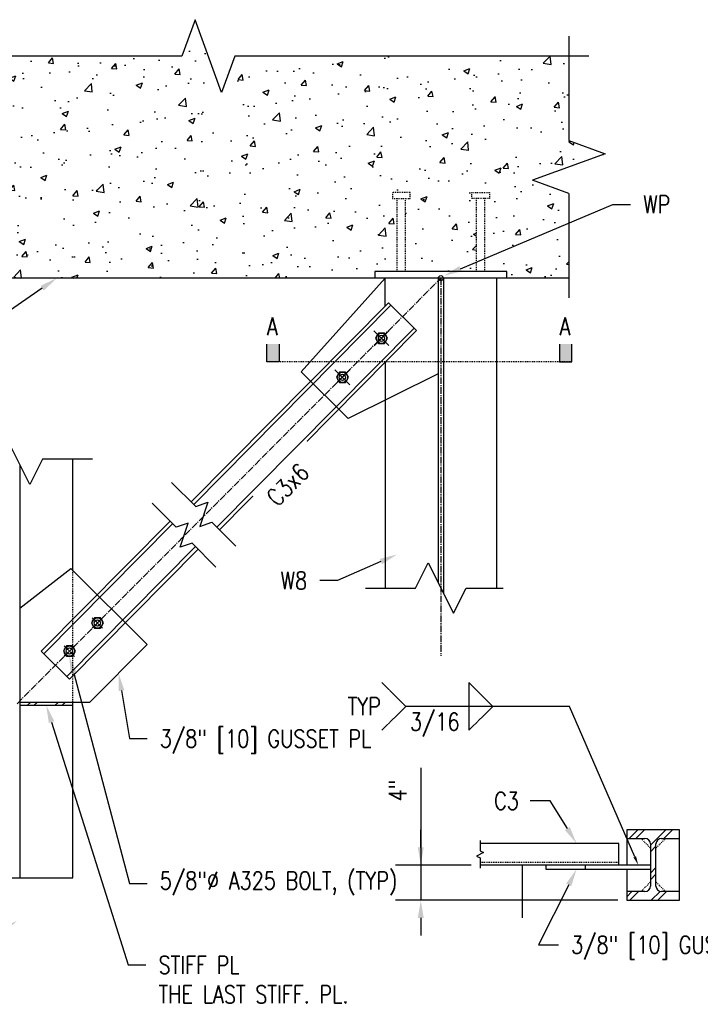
# Model space of a CAD drawing. Header units: inches. Extents: x -28 to 1146, y -114 to 309.
# Tile 14 of 15: x 642 to 719, y 54 to 165. Entities that reach past the tile are written whole.
import ezdxf
from ezdxf import colors
from ezdxf.entities.mleader import LeaderData, LeaderLine
from ezdxf.math import Vec2, Vec3

# ---------------------------------------------------------------- set-up
doc = ezdxf.new("R2010")
doc.units = ezdxf.units.IN
doc.header["$MEASUREMENT"] = 0
for name, pattern in [('CENTER2', [1.125, 0.75, -0.125, 0.125, -0.125]), ('Dash', [0.25, 0.125, -0.125]), ('Hidden 3_32_', [0.140625, 0.09375, -0.046875])]:
    doc.linetypes.add(name, pattern=pattern)
doc.layers.add('A-WALL-PATT', color=8, linetype='Continuous', lineweight=18)
for name, color, linetype in [('M-DETL-PATT', 8, 'Continuous'), ('S-ANNO-DIMS', 1, 'Continuous'), ('S-ANNO-NOTE', 2, 'Continuous'), ('S-ANNO-SYMB', 2, 'Continuous'), ('S-DETL', 90, 'Continuous'), ('S-DETL-CNTR', 1, 'CENTER2'), ('S-DETL-HDLN', 1, 'Dash'), ('S-DETL-MEDM', 3, 'Continuous'), ('S-DETL-THIN', 1, 'Continuous')]:
    doc.layers.add(name, color=color, linetype=linetype)
doc.styles.add('Annotative', font='romans.shx', dxfattribs={"width": 0.8, "height": 0.125})
doc.dimstyles.new('Annotative', dxfattribs={"dimscale": 0, "dimtxt": 0.125, "dimasz": 0.125, "dimexe": 0.179688, "dimexo": 0.0625, "dimgap": 0.09, "dimtad": 1, "dimdec": 3, "dimzin": 3, "dimdsep": 46, "dimlunit": 4, "dimtxsty": 'Annotative', "dimcen": 0.09, "dimclrt": 2, "dimazin": 2, "dimtfac": 1, "dimtdec": 3, "dimtmove": 1, "dimatfit": 3, "dimfxl": 1, "dimtfill": 1, "dimfrac": 2, "dimtolj": 1, "dimtzin": 0, "dimarcsym": 0})

# ---------------------------------------------------------------- blocks, each defined once
blk = doc.blocks.new('*D85')
at = {"layer": 'Defpoints', "color": 0, "transparency": 16777216}
for p in [(694.52, 69.51), (687.79, 65.51), (711.15, 65.51)]:
    blk.add_point(p, dxfattribs=at)
at = {"layer": 'S-ANNO-DIMS', "color": 0, "lineweight": -2, "transparency": 16777216}
for p, q in [((687.79, 80.51), (687.79, 69.51)), ((687.79, 71.51), (687.79, 73.51)), ((693.52, 69.51), (684.91, 69.51)), ((687.79, 69.51), (687.79, 65.51)), ((687.79, 69.51), (687.79, 65.51)), ((710.15, 65.51), (684.91, 65.51)), ((687.79, 63.51), (687.79, 61.51))]:
    blk.add_line(p, q, dxfattribs=at)
at = {"layer": 'S-ANNO-DIMS', "color": 0, "transparency": 16777216}
for points in [[(687.45, 71.51), (688.12, 71.51), (687.79, 69.51)], [(687.45, 63.51), (688.12, 63.51), (687.79, 65.51)]]:
    blk.add_solid(points, dxfattribs=at)
at = {"layer": 'S-ANNO-DIMS', "color": 2, "lineweight": -3, "transparency": 16777216, "insert": (685.16, 77.96), "char_height": 2, "width": 3.1065, "attachment_point": 5, "rotation": 90, "style": 'Annotative'}
blk.add_mtext('\\A1;4"', dxfattribs=at)
blk = doc.blocks.new('*U50')
at = {"layer": 'S-ANNO-DIMS', "color": 0, "linetype": 'CENTER2', "transparency": 16777216}
for p, q in [((-0.84, 0), (-0.12, 0)), ((0, 0.12), (0, 0.84)), ((0.12, 0), (0.84, 0)), ((0, -0.84), (0, -0.12))]:
    blk.add_line(p, q, dxfattribs=at)
at = {"layer": 'S-ANNO-DIMS', "color": 0, "linetype": 'Continuous', "transparency": 16777216}
for p, q in [((-0.06, 0), (0.06, 0)), ((0, -0.06), (0, 0.06))]:
    blk.add_line(p, q, dxfattribs=at)
blk = doc.blocks.new('*U51')
at = {"layer": 'S-ANNO-DIMS', "color": 0, "linetype": 'CENTER2', "transparency": 16777216}
for p, q in [((-0.84, 0), (-0.12, 0)), ((0, 0.12), (0, 0.84)), ((0.12, 0), (0.84, 0)), ((0, -0.84), (0, -0.12))]:
    blk.add_line(p, q, dxfattribs=at)
at = {"layer": 'S-ANNO-DIMS', "color": 0, "linetype": 'Continuous', "transparency": 16777216}
for p, q in [((-0.06, 0), (0.06, 0)), ((0, -0.06), (0, 0.06))]:
    blk.add_line(p, q, dxfattribs=at)

msp = doc.modelspace()

# ---------------------------------------------------------------- hatches: boundary and pattern name
at = {"layer": 'A-WALL-PATT', "lineweight": -3}
h = msp.add_hatch(dxfattribs=at)
h.set_pattern_fill('AR-CONC', color=8, style=0)
h.set_pattern_definition([(50, (279.947, 0), (7.1726, -0.62752), [0.75, -8.25]), (355, (279.947, 0), (-1.38751, 7.52192), [0.6, -6.6]), (100.4514, (280.5446, -0.052), (5.78509, 6.8944), [0.6374, -7.01142]), (46.1842, (279.947, 2), (10.67241, -1.6552), [1.125, -12.375]), (96.6356, (280.836, 1.862), (9.34662, 9.74119), [0.9561, -10.51714]), (351.1842, (279.947, 2), (9.34662, 9.74119), [0.9, -9.9]), (21, (280.947, 1.5), (5.96907, -4.02619), [0.75, -8.25]), (326, (280.947, 1.5), (2.43315, 7.2515), [0.6, -6.6]), (71.4514, (281.444, 1.1645), (8.40222, 3.22531), [0.6374, -7.01142]), (37.5, (279.947, 0), (0.121599, 3.328939), [0, -6.52, 0, -6.7, 0, -6.625]), (7.5, (279.947, 0), (2.630695, 3.944117), [0, -3.82, 0, -6.37, 0, -2.525]), (327.5, (277.717, 0), (5.338224, -0.225549), [0, -2.5, 0, -7.8, 0, -10.35]), (317.5, (276.717, 0), (5.83186, 1.00105), [0, -3.25, 0, -5.18, 0, -7.35])])
h.paths.add_polyline_path([(682.5659, 136.0426), (682.5659, 136.7926), (685.0934, 136.7926), (685.0934, 145.0603), (684.562, 145.0603), (684.562, 145.7689), (686.5698, 145.7689), (686.5698, 145.0603), (686.0383, 145.0603), (686.0383, 136.7926), (694.0934, 136.7926), (694.0934, 145.0603), (693.562, 145.0603), (693.562, 145.7689), (695.5698, 145.7689), (695.5698, 145.0603), (695.0383, 145.0603), (695.0383, 136.7926), (697.5659, 136.7926), (697.5659, 136.0426), (704.5902, 136.0426), (704.5902, 145.6318), (700.469, 147.1318), (708.7114, 150.1318), (704.5902, 151.6318), (704.5902, 161.221), (666.6783, 161.221), (665.1783, 157.0998), (662.1783, 165.3423), (660.6783, 161.221), (622.7664, 161.221), (622.7664, 151.6318), (626.8876, 150.1318), (618.6452, 147.1318), (622.7664, 145.6318), (622.7664, 136.0426), (663.1097, 136.0426)])
for points in [[(671.7288, 126.5501), (671.7288, 128.8001), (670.3224, 128.8001), (670.3224, 126.5501)], [(704.9257, 126.5501), (704.9257, 128.7627), (703.5192, 128.7627), (703.5192, 126.5501)]]:
    msp.add_hatch(color=8, dxfattribs=at).paths.add_polyline_path(points)
h = msp.add_hatch(dxfattribs=at)
h.set_pattern_fill('FP_10', color=8, style=0, pattern_type=2)
h.set_pattern_definition([(45, (279.947, 0), (-1.583919, 1.583919), []), (45, (279.947, 2.4), (-1.583919, 1.583919), [])])
h.paths.add_polyline_path([(648.3051, 87.6144), (648.3051, 87.9894), (642.3051, 87.9894), (642.3051, 87.6144)])
h.paths.add_polyline_path([(635.6781, 87.6144), (641.6781, 87.6144), (641.6781, 87.9894), (635.6781, 87.9894)])
at = {"layer": 'M-DETL-PATT', "lineweight": -3}
h = msp.add_hatch(dxfattribs=at)
h.set_pattern_fill('FP_10', color=8, style=0, pattern_type=2)
h.set_pattern_definition([(45, (298.697, -7.5807), (-1.583919, 1.583919), []), (45, (298.697, -5.1807), (-1.583919, 1.583919), [])])
h.paths.add_polyline_path([(717.1549, 65.511), (717.1549, 66.4954), (715.0953, 66.4954), (714.9331, 66.5167), (714.7819, 66.5793), (714.652, 66.679), (714.5524, 66.8088), (714.4898, 66.96), (714.4684, 67.1223), (714.4684, 71.8997), (714.4898, 72.062), (714.5524, 72.2132), (714.652, 72.3431), (714.7819, 72.4427), (714.9331, 72.5053), (715.0953, 72.5267), (717.1549, 72.5267), (717.1549, 73.511), (711.1549, 73.511), (711.1549, 72.5267), (713.2145, 72.5267), (713.3767, 72.5053), (713.528, 72.4427), (713.6578, 72.3431), (713.7574, 72.2132), (713.8201, 72.062), (713.8414, 71.8997), (713.8414, 67.1223), (713.8201, 66.96), (713.7574, 66.8088), (713.6578, 66.679), (713.528, 66.5793), (713.3767, 66.5167), (713.2145, 66.4954), (711.1549, 66.4954), (711.1549, 65.511)])

# ---------------------------------------------------------------- linework, layer by layer
at = {"layer": 'S-DETL', "lineweight": -3}
msp.add_line((642.3051, 87.6144), (648.3051, 87.6144), dxfattribs=at)
at = {"layer": 'S-DETL-CNTR', "lineweight": -3}
for p, q in [((641.9916, 87.8018), (690.0659, 136.0426)), ((690.0659, 136.0426), (690.0659, 93.2301))]:
    msp.add_line(p, q, dxfattribs=at)
at = {"layer": 'S-DETL-HDLN', "linetype": 'Hidden 3_32_', "lineweight": -3}
for p, q in [((684.562, 145.7689), (684.562, 145.0603)), ((686.5698, 145.7689), (684.562, 145.7689)), ((686.5698, 145.0603), (686.5698, 145.7689)), ((693.562, 145.0603), (693.562, 145.7689)), ((693.562, 145.7689), (695.5698, 145.7689)), ((695.5698, 145.7689), (695.5698, 145.0603)), ((684.562, 145.0603), (686.5698, 145.0603)), ((685.0934, 136.7926), (685.0934, 145.0603)), ((686.0383, 136.7926), (686.0383, 145.0603)), ((695.5698, 145.0603), (693.562, 145.0603)), ((694.0934, 136.7926), (694.0934, 145.0603)), ((695.0383, 136.7926), (695.0383, 145.0603)), ((704.9257, 126.5501), (670.3224, 126.5501)), ((648.3051, 86.0494), (648.3051, 102.8938)), ((712.7512, 72.5267), (713.8414, 71.4364)), ((715.5586, 72.5267), (714.4684, 71.4364)), ((710.2576, 69.8036), (694.5213, 69.8036)), ((712.7512, 66.4954), (713.8414, 67.5856)), ((715.5586, 66.4954), (714.4684, 67.5856))]:
    msp.add_line(p, q, dxfattribs=at)
at = {"layer": 'S-DETL-MEDM', "lineweight": -3}
for p, q in [((662.1783, 165.3423), (660.6783, 161.221)), ((665.1783, 157.0998), (662.1783, 165.3423)), ((704.5902, 163.471), (704.5902, 151.6318)), ((660.6783, 161.221), (620.5164, 161.221)), ((666.6783, 161.221), (665.1783, 157.0998)), ((706.8402, 161.221), (666.6783, 161.221)), ((704.5902, 151.6318), (708.7114, 150.1318)), ((708.7114, 150.1318), (700.469, 147.1318)), ((704.5902, 145.6318), (700.469, 147.1318)), ((704.5902, 145.6318), (704.5902, 133.7926)), ((697.5659, 136.7926), (682.5659, 136.7926)), ((682.5659, 136.7926), (682.5659, 136.0426)), ((697.5659, 136.0426), (697.5659, 136.7926)), ((704.5902, 136.0426), (622.7664, 136.0426)), ((674.2323, 125.4148), (683.7524, 136.0426)), ((683.7524, 132.8926), (683.7524, 136.0426)), ((689.7524, 136.0426), (689.7524, 101.5415)), ((690.3794, 136.0426), (690.3794, 100.2876)), ((696.3794, 136.0426), (696.3794, 100.9146)), ((684.116, 133.2595), (661.7442, 110.6787)), ((662.0336, 110.392), (684.4054, 132.9727)), ((684.4054, 132.9727), (684.116, 133.2595)), ((684.116, 133.2595), (687.3127, 130.0924)), ((687.0232, 130.3791), (664.6514, 107.7984)), ((664.9409, 107.5116), (687.3127, 130.0924)), ((684.1554, 128.4095), (682.4624, 130.0868)), ((682.4872, 128.3852), (684.1718, 130.0698)), ((682.9915, 129.8133), (682.6533, 129.2276)), ((683.6678, 129.8133), (682.9915, 129.8133)), ((684.0059, 129.2276), (683.6678, 129.8133)), ((687.3127, 130.0924), (687.0232, 130.3791)), ((682.6533, 129.2276), (682.9915, 128.6419)), ((682.9915, 128.6419), (683.6678, 128.6419)), ((683.6678, 128.6419), (684.0059, 129.2276)), ((683.7524, 126.4988), (683.7524, 100.9146)), ((679.5602, 120.1362), (674.2323, 125.4148)), ((679.7467, 123.9596), (678.0537, 125.6368)), ((678.0576, 123.9556), (679.7428, 125.6408)), ((678.562, 125.3839), (678.2239, 124.7982)), ((679.2384, 125.3839), (678.562, 125.3839)), ((679.5765, 124.7982), (679.2384, 125.3839)), ((689.7524, 125.1979), (679.5602, 120.1362)), ((678.2239, 124.7982), (678.562, 124.2125)), ((678.562, 124.2125), (679.2384, 124.2125)), ((679.2384, 124.2125), (679.5765, 124.7982)), ((643.4252, 112.6548), (640.558, 118.3892)), ((644.8588, 115.522), (643.4252, 112.6548)), ((650.5551, 115.522), (644.8588, 115.522)), ((648.3051, 102.8938), (648.3051, 115.522)), ((642.3051, 114.895), (642.3051, 68.0559)), ((659.5282, 112.8742), (662.2588, 110.1688)), ((660.0376, 107.8112), (657.3322, 110.5418)), ((662.2588, 110.1688), (663.6157, 110.6281)), ((663.6157, 110.6281), (662.7224, 107.9059)), ((659.341, 108.4845), (644.7448, 93.752)), ((662.7224, 107.9059), (664.0793, 108.3652)), ((664.0793, 108.3652), (666.8099, 105.6599)), ((645.0343, 93.4652), (659.6305, 108.1977)), ((661.3987, 108.2578), (660.0376, 107.8112)), ((660.48, 105.5441), (661.3987, 108.2578)), ((662.2483, 105.6042), (647.6521, 90.8716)), ((647.9415, 90.5848), (662.5377, 105.3174)), ((661.8411, 105.9907), (660.48, 105.5441)), ((664.5465, 103.2601), (661.8411, 105.9907)), ((642.3051, 98.6464), (648.0767, 103.1201)), ((648.0767, 103.1201), (656.7665, 94.5108)), ((687.1987, 100.9146), (688.6323, 103.7818)), ((688.6323, 103.7818), (691.4995, 98.0473)), ((681.5024, 100.9146), (687.1987, 100.9146)), ((691.4995, 98.0473), (692.9331, 100.9146)), ((692.9331, 100.9146), (697.1294, 100.9146)), ((650.7697, 97.5354), (650.4316, 96.9497)), ((651.4461, 97.5354), (650.7697, 97.5354)), ((651.7842, 96.9497), (651.4461, 97.5354)), ((650.4316, 96.9497), (650.7697, 96.3639)), ((650.7697, 96.3639), (651.4461, 96.3639)), ((651.4461, 96.3639), (651.7842, 96.9497)), ((647.5932, 94.3478), (647.255, 93.7621)), ((648.2695, 94.3478), (647.5932, 94.3478)), ((648.6077, 93.7621), (648.2695, 94.3478)), ((656.7665, 94.5108), (650.2451, 87.9894)), ((644.7448, 93.752), (647.9415, 90.5848)), ((647.255, 93.7621), (647.5932, 93.1764)), ((647.5932, 93.1764), (648.2695, 93.1764)), ((648.2695, 93.1764), (648.6077, 93.7621)), ((642.3051, 87.9894), (650.2451, 87.9894)), ((648.3051, 68.0559), (648.3051, 87.9894)), ((694.5213, 72.3081), (694.5213, 71.1244)), ((710.2576, 71.9485), (694.5213, 71.9485)), ((710.2576, 69.511), (710.2576, 71.9485)), ((713.8414, 71.8997), (713.8414, 67.1223)), ((694.9159, 70.9271), (694.1267, 70.5325)), ((694.1267, 70.5325), (694.5213, 70.3352)), ((694.5213, 71.1244), (694.9159, 70.9271)), ((694.5213, 70.3352), (694.5213, 69.1514)), ((713.8414, 69.511), (694.5213, 69.511)), ((701.9647, 69.511), (701.9647, 69.0408)), ((706.4186, 69.511), (706.4186, 69.0408)), ((701.9647, 69.0408), (713.8414, 69.0408)), ((635.6781, 68.0559), (648.3051, 68.0559)), ((711.1549, 65.511), (717.1549, 65.511))]:
    msp.add_line(p, q, dxfattribs=at)
for centre, radius in [((690.0659, 136.0426), 0.2812), ((683.3296, 129.2276), 0.5857), ((683.3296, 129.2276), 0.3516), ((678.9002, 124.7982), 0.5857), ((678.9002, 124.7982), 0.3516), ((651.1079, 96.9497), 0.5857), ((651.1079, 96.9497), 0.3516), ((647.9313, 93.7621), 0.5857), ((647.9313, 93.7621), 0.3516)]:
    msp.add_circle(centre, radius, dxfattribs=at)
for centre, start, end in [((715.0953, 71.8997), 90, 180), ((713.2145, 67.1223), 270, 0), ((715.0953, 67.1223), 180, 270)]:
    msp.add_arc(centre, 0.627, start, end, dxfattribs=at)
at = {"layer": 'S-DETL-THIN', "lineweight": -3}
for p, q in [((670.3224, 129.3629), (671.7288, 129.3629)), ((671.7288, 128.8001), (670.3224, 128.8001)), ((670.3224, 126.5501), (670.3224, 128.8001)), ((671.7288, 129.3629), (671.7288, 126.5501)), ((704.9257, 129.3629), (703.5192, 129.3629)), ((704.9257, 128.7627), (703.5192, 128.7627)), ((703.5192, 128.7627), (703.5192, 126.5501)), ((704.9257, 126.5501), (704.9257, 129.3629)), ((671.7288, 126.5501), (670.3224, 126.5501)), ((703.5192, 126.5501), (704.9257, 126.5501)), ((717.1549, 73.511), (711.1549, 73.511)), ((711.1549, 73.511), (711.1549, 69.511)), ((717.1549, 65.511), (717.1549, 73.511)), ((711.1549, 72.5267), (713.2145, 72.5267)), ((714.4684, 67.1223), (714.4684, 71.8997)), ((715.0953, 72.5267), (717.1549, 72.5267)), ((699.295, 69.511), (699.295, 63.511)), ((711.1549, 69.0408), (711.1549, 65.511)), ((713.2145, 66.4954), (711.1549, 66.4954)), ((717.1549, 66.4954), (715.0953, 66.4954))]:
    msp.add_line(p, q, dxfattribs=at)
msp.add_arc((713.2145, 71.8997), 0.627, 360, 90, dxfattribs=at)

# ---------------------------------------------------------------- block references
at = {"layer": 'S-ANNO-DIMS', "linetype": 'CENTER2', "rotation": 45.00000000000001}
for name, p in [('*U51', (651.1079, 96.9497)), ('*U50', (647.9313, 93.7621))]:
    msp.add_blockref(name, p, dxfattribs=at)

# ---------------------------------------------------------------- dimensions: what is measured, and where the dimension line sits
at = {"layer": 'S-ANNO-DIMS', "lineweight": -3}
dim = msp.add_linear_dim(base=(687.7857, 65.511), p1=(694.5213, 69.511), p2=(711.1549, 65.511), angle=90, dimstyle='Annotative', override={"dimpost": '\\X', "dimtfill": 0}, dxfattribs=at)
dim.commit()
dim.dimension.update_dxf_attribs({"geometry": '*D85', "text_midpoint": (687.7857, 77.9605), "dimtype": 160})

# ---------------------------------------------------------------- leaders
at = {"layer": 'S-ANNO-NOTE', "lineweight": -3}
ml = msp.add_multileader_mtext('Standard', dxfattribs=at)
ml.set_content('\\A1;WP', color=256, style='Annotative')
ml.set_leader_properties(color=1, linetype='ByLayer', lineweight=-1)
ml.build(insert=Vec2(0, 0))
ml.multileader.update_dxf_attribs({"text_right_attachment_type": 3, "dogleg_length": 0.125, "arrow_head_size": 2, "scale": 16})
ctx = ml.context
ctx.base_point, ctx.scale, ctx.char_height, ctx.arrow_head_size, ctx.landing_gap_size, ctx.plane_origin = Vec3(711.5703, 144.3975), 16, 2, 2, 1.44, Vec3(735.5682, 116.2721)
ctx.right_attachment = 3
notes = []
notes.append((ctx, [(0, (1, 1, 0), (709.5703, 144.3975), (1, 0), 2, [(0, [(690.4438, 136.3304)], 0, [])])]))
ctx.mtext.insert, ctx.mtext.width, ctx.mtext.flow_direction = Vec3(713.0103, 145.3975), 5.231143, 5
ml = msp.add_multileader_mtext('Standard', dxfattribs=at)
ml.set_content('\\A1;GUSSET PL 3/8x5x0\'-5"', color=256, style='Annotative')
ml.set_leader_properties(color=1, linetype='ByLayer', lineweight=-1)
ml.build(insert=Vec2(0, 0))
ml.multileader.update_dxf_attribs({"text_right_attachment_type": 3, "dogleg_length": 0.125, "arrow_head_size": 2, "scale": 16})
ctx = ml.context
ctx.base_point, ctx.scale, ctx.char_height, ctx.arrow_head_size, ctx.landing_gap_size, ctx.plane_origin = Vec3(461.0928, 139.7357), 16, 2, 2, 1.44, Vec3(489.3759, 113.009)
ctx.right_attachment = 3
notes.append((ctx, [(0, (1, 1, 0), (459.0928, 139.7357), (1, 0), 2, [(0, [(437.4566, 139.2209)], 0, [])])]))
ctx.mtext.insert, ctx.mtext.width, ctx.mtext.flow_direction = Vec3(462.5328, 141.069), 34.793942, 5
ml = msp.add_multileader_mtext('Standard', dxfattribs=at)
ml.set_content('\\A1;W8', color=256, style='Annotative')
ml.set_leader_properties(color=1, linetype='ByLayer', lineweight=-1)
ml.build(insert=Vec2(0, 0))
ml.multileader.update_dxf_attribs({"text_right_attachment_type": 3, "dogleg_length": 0.125, "arrow_head_size": 2, "scale": 16})
ctx = ml.context
ctx.base_point, ctx.scale, ctx.char_height, ctx.arrow_head_size, ctx.landing_gap_size, ctx.plane_origin = Vec3(670.481, 101.7654), 16, 2, 2, 1.44, Vec3(692.1216, 67.2082)
ctx.right_attachment, ctx.text_align_type = 3, 2
notes.append((ctx, [(1, (1, 1, 0), (678.3324, 101.7654), (-1, 0), 2, [(0, [(685.0989, 104.7163)], 0, [])])]))
ctx.mtext.insert, ctx.mtext.width, ctx.mtext.alignment, ctx.mtext.flow_direction = Vec3(674.8924, 102.7654), 6.068899, 3, 5
ml = msp.add_multileader_mtext('Standard', dxfattribs=at)
ml.set_content('\\A1;5/8"%%C A325 BOLT, (TYP)', color=256, style='Annotative')
ml.set_leader_properties(color=1, linetype='ByLayer', lineweight=-1)
ml.build(insert=Vec2(0, 0))
ml.multileader.update_dxf_attribs({"text_right_attachment_type": 3, "dogleg_length": 0.125, "arrow_head_size": 2, "scale": 16})
ctx = ml.context
ctx.base_point, ctx.scale, ctx.char_height, ctx.arrow_head_size, ctx.landing_gap_size, ctx.plane_origin = Vec3(656.7489, 67.4078), 16, 2, 2, 1.44, Vec3(695.6724, 1.8072)
ctx.right_attachment = 3
notes.append((ctx, [(0, (1, 1, 0), (654.7489, 67.4078), (1, 0), 2, [(0, [(647.9022, 93.2054)], 0, [])])]))
ctx.mtext.insert, ctx.mtext.width, ctx.mtext.flow_direction = Vec3(658.1889, 68.7411), 16.014676, 5
ml = msp.add_multileader_mtext('Standard', dxfattribs=at)
ml.set_content('\\A1;3/8" [10] GUSSET PL', color=256, style='Annotative')
ml.set_leader_properties(color=1, linetype='ByLayer', lineweight=-1)
ml.build(insert=Vec2(0, 0))
ml.multileader.update_dxf_attribs({"text_right_attachment_type": 3, "dogleg_length": 0.125, "arrow_head_size": 2, "scale": 16})
ctx = ml.context
ctx.base_point, ctx.scale, ctx.char_height, ctx.arrow_head_size, ctx.landing_gap_size, ctx.plane_origin = Vec3(656.7489, 83.8362), 16, 2, 2, 1.44, Vec3(702.7189, 51.5131)
ctx.right_attachment = 3
notes.append((ctx, [(0, (1, 1, 0), (654.7489, 83.8362), (1, 0), 2, [(0, [(653.5058, 91.2501)], 0, [])])]))
ctx.mtext.insert, ctx.mtext.width, ctx.mtext.flow_direction = Vec3(658.1889, 84.8362), 14.791059, 5
ml = msp.add_multileader_mtext('Standard', dxfattribs=at)
ml.set_content('\\A1;STIFF PL\\PTHE LAST STIFF. PL.\\PALONG THE BM LENGTH', color=256, style='Annotative')
ml.set_leader_properties(color=1, linetype='ByLayer', lineweight=-1)
ml.build(insert=Vec2(0, 0))
ml.multileader.update_dxf_attribs({"text_right_attachment_type": 3, "dogleg_length": 0.125, "arrow_head_size": 2, "scale": 16})
ctx = ml.context
ctx.base_point, ctx.scale, ctx.char_height, ctx.arrow_head_size, ctx.landing_gap_size, ctx.plane_origin = Vec3(656.604, 58.1787), 16, 2, 2, 1.44, Vec3(701.7547, 13.3259)
ctx.right_attachment = 3
notes.append((ctx, [(0, (1, 1, 0), (654.604, 58.1787), (1, 0), 2, [(0, [(645.3051, 87.6144)], 0, [])])]))
ctx.mtext.insert, ctx.mtext.width, ctx.mtext.flow_direction = Vec3(658.044, 59.1787), 30.511063, 5
ml = msp.add_multileader_mtext('Standard', dxfattribs=at)
ml.set_content('\\A1;C3', color=256, style='Annotative')
ml.set_leader_properties(color=1, linetype='ByLayer', lineweight=-1)
ml.build(insert=Vec2(0, 0))
ml.multileader.update_dxf_attribs({"text_right_attachment_type": 3, "dogleg_length": 0.36, "arrow_head_size": 2, "scale": 16})
ctx = ml.context
ctx.base_point, ctx.scale, ctx.char_height, ctx.arrow_head_size, ctx.landing_gap_size, ctx.plane_origin = Vec3(694.6685, 76.7838), 16, 2, 2, 1.44, Vec3(751.9804, 42.3519)
ctx.right_attachment = 3
notes.append((ctx, [(1, (1, 1, 0), (702.4793, 76.7838), (-1, 0), 2.2642, [(0, [(705.4653, 71.9485)], 0, [])])]))
ctx.mtext.insert, ctx.mtext.width, ctx.mtext.defined_height, ctx.mtext.flow_direction = Vec3(696.1085, 77.7838), 4.064725, 2.3569, 5
ml = msp.add_multileader_mtext('Standard', dxfattribs=at)
ml.set_content('\\A1;3/8" [10] GUSSET PL', color=256, style='Annotative')
ml.set_leader_properties(color=1, linetype='ByLayer', lineweight=-1)
ml.build(insert=Vec2(0, 0))
ml.multileader.update_dxf_attribs({"text_right_attachment_type": 3, "dogleg_length": 0.36, "arrow_head_size": 2, "scale": 16})
ctx = ml.context
ctx.base_point, ctx.scale, ctx.char_height, ctx.arrow_head_size, ctx.landing_gap_size, ctx.plane_origin = Vec3(703.4043, 60.4623), 16, 2, 2, 1.44, Vec3(751.9804, 21.5416)
ctx.right_attachment = 3
notes.append((ctx, [(0, (1, 1, 0), (701.1401, 60.4623), (1, 0), 2.2642, [(0, [(705.4653, 69.0408)], 0, [])])]))
ctx.mtext.insert, ctx.mtext.width, ctx.mtext.defined_height, ctx.mtext.flow_direction = Vec3(704.8443, 61.4623), 13.434848, 2.3569, 5
ml = msp.add_multileader_mtext('Standard', dxfattribs=at)
ml.set_content('\\A1;SYMM ABOUT CL', color=256, style='Annotative')
ml.set_leader_properties(color=1, linetype='ByLayer', lineweight=-1)
ml.build(insert=Vec2(0, 0))
ml.multileader.update_dxf_attribs({"text_right_attachment_type": 3, "dogleg_length": 0.125, "arrow_head_size": 2, "scale": 16})
ctx = ml.context
ctx.base_point, ctx.scale, ctx.char_height, ctx.arrow_head_size, ctx.landing_gap_size, ctx.plane_origin = Vec3(607.0395, 56.4908), 16, 2, 2, 1.44, Vec3(644.9347, 29.0841)
ctx.right_attachment = 3
notes.append((ctx, [(1, (1, 1, 0), (631.8052, 56.4908), (-1, 0), 2, [(0, [(641.9916, 63.1785)], 0, [])])]))
ctx.mtext.insert, ctx.mtext.width, ctx.mtext.flow_direction = Vec3(608.4795, 57.4908), 22.464838, 5
at = {"layer": 'S-ANNO-SYMB', "lineweight": -3}
ml = msp.add_multileader_mtext('Standard', dxfattribs=at)
ml.set_content('', color=256, style='Annotative')
ml.set_leader_properties(color=256, linetype='ByLayer', lineweight=-1)
ml.build(insert=Vec2(0, 0))
ml.multileader.update_dxf_attribs({"text_right_attachment_type": 3, "dogleg_length": 0.36, "arrow_head_size": 1, "scale": 8})
ctx = ml.context
ctx.base_point, ctx.scale, ctx.char_height, ctx.arrow_head_size, ctx.landing_gap_size, ctx.plane_origin = Vec3(702.3734, 87.4981), 8, 1, 1, 0.72, Vec3(716.556, 86.803)
ctx.right_attachment, ctx.text_align_type = 3, 2
notes.append((ctx, [(0, (1, 1, 0), (704.6539, 87.4981), (-1, 0), 0.8404, [(1, [(712.4623, 69.511)], 0, [])])]))
ctx.mtext.insert, ctx.mtext.alignment, ctx.mtext.flow_direction = Vec3(703.0934, 87.9981), 3, 5
for ctx, leaders in notes:
    for number, flags, end, landing, length, lines in leaders:
        leader = LeaderData()
        leader.index, (leader.has_last_leader_line, leader.has_dogleg_vector, leader.attachment_direction) = number, flags
        leader.last_leader_point, leader.dogleg_vector, leader.dogleg_length = Vec3(end), Vec3(landing), length
        for number, points, colour, breaks in lines:
            line = LeaderLine()
            line.index, line.vertices, line.color, line.breaks = number, Vec3.list(points), colors.encode_raw_color(colour), breaks
            leader.lines.append(line)
        ctx.leaders.append(leader)

# ---------------------------------------------------------------- next in the draw order: texts
at = {"layer": 'S-ANNO-NOTE', "lineweight": -3, "char_height": 2, "width": 1.481121, "attachment_point": 1, "line_spacing_factor": 0.981704, "style": 'Annotative', "bg_fill": 2}
for insert in [(670.3426, 131.5662), (703.5394, 131.5662)]:
    msp.add_mtext('\\pxt3.2,6.4,9.6,12.8,16,19.2,22.4,25.6,28.8,32,35.2,38.4,41.6,44.8,48,51.2,54.4,57.6,60.8,64,67.2,70.4,73.6,76.8,80,83.2,86.4,89.6,92.8,96,99.2,102.4;{A}', dxfattribs=dict(at, insert=insert))
at = {"layer": 'S-ANNO-NOTE', "lineweight": -3, "insert": (670.1098, 111.4397), "char_height": 2, "width": 6.667591, "attachment_point": 1, "rotation": 45, "line_spacing_factor": 0.981704, "style": 'Annotative', "bg_fill": 2}
msp.add_mtext('\\pxt3.2,6.4,9.6,12.8,16,19.2,22.4,25.6,28.8,32,35.2,38.4,41.6,44.8,48,51.2,54.4,57.6,60.8,64,67.2,70.4,73.6,76.8,80,83.2,86.4,89.6,92.8,96,99.2,102.4;{C3x6}', dxfattribs=at)
at = {"layer": 'S-ANNO-SYMB', "lineweight": -3, "char_height": 2, "line_spacing_factor": 0.981704, "style": 'Annotative', "bg_fill": 2}
for s, insert, width, attachment_point in [('\\pxqr,t3.2,6.4,9.6,12.8,16,19.2,22.4,25.6,28.8,32,35.2,38.4,41.6,44.8,48,51.2,54.4,57.6,60.8,64,67.2,70.4,73.6,76.8,80,83.2,86.4,89.6,92.8,96,99.2,102.4;{TYP}', (683.2632, 87.4981), 4.443364, 6), ('\\pxt3.2,6.4,9.6,12.8,16,19.2,22.4,25.6,28.8,32,35.2,38.4,41.6,44.8,48,51.2,54.4,57.6,60.8,64,67.2,70.4,73.6,76.8,80,83.2,86.4,89.6,92.8,96,99.2,102.4;{3/16}', (686.5613, 86.7482), 6.667591, 1)]:
    msp.add_mtext(s, dxfattribs=dict(at, insert=insert, width=width, attachment_point=attachment_point))

# ---------------------------------------------------------------- next in the draw order: linework, layer by layer
at = {"layer": 'S-ANNO-NOTE', "lineweight": -3}
for p, q in [((686.0787, 87.4981), (683.3728, 90.204)), ((693.2566, 90.204), (693.2566, 84.7922)), ((693.2566, 90.204), (695.9625, 87.4981)), ((686.0787, 87.4981), (683.3728, 84.7922)), ((703.8134, 87.4981), (686.0787, 87.4981)), ((693.2566, 84.7922), (695.9625, 87.4981))]:
    msp.add_line(p, q, dxfattribs=at)

# ---------------------------------------------------------------- next in the draw order: leaders
ml = msp.add_multileader_mtext('Standard', dxfattribs=at)
ml.set_content('\\A1;FACE OF HEADER BM', color=256, style='Annotative')
ml.set_leader_properties(color=1, linetype='ByLayer', lineweight=-1)
ml.build(insert=Vec2(0, 0))
ml.multileader.update_dxf_attribs({"text_right_attachment_type": 3, "dogleg_length": 0.125, "arrow_head_size": 2, "scale": 16})
ctx = ml.context
ctx.base_point, ctx.scale, ctx.char_height, ctx.arrow_head_size, ctx.landing_gap_size, ctx.plane_origin = Vec3(607.0395, 129.8444), 16, 2, 2, 1.44, Vec3(650.1486, 105.9266)
ctx.right_attachment = 3
notes = []
notes.append((ctx, [(1, (1, 1, 0), (637.5195, 129.8444), (-1, 0), 2, [(0, [(646.4937, 136.0426)], 0, [])])]))
ctx.mtext.insert, ctx.mtext.width, ctx.mtext.flow_direction = Vec3(608.4795, 130.8444), 29.215277, 5
ml = msp.add_multileader_mtext('Standard', dxfattribs=at)
ml.set_content('\\A1;L5X5X1/2', color=256, style='Annotative')
ml.set_leader_properties(color=1, linetype='ByLayer', lineweight=-1)
ml.build(insert=Vec2(0, 0))
ml.multileader.update_dxf_attribs({"text_right_attachment_type": 3, "dogleg_length": 0.125, "arrow_head_size": 2, "scale": 16})
ctx = ml.context
ctx.base_point, ctx.scale, ctx.char_height, ctx.arrow_head_size, ctx.landing_gap_size, ctx.plane_origin = Vec3(461.0928, 130.1038), 16, 2, 2, 1.44, Vec3(488.7659, 110.1367)
ctx.right_attachment = 3
notes.append((ctx, [(0, (1, 1, 0), (459.0928, 130.1038), (1, 0), 2, [(0, [(447.3326, 125.0069)], 0, [])])]))
ctx.mtext.insert, ctx.mtext.width, ctx.mtext.flow_direction = Vec3(462.5328, 131.4372), 28.764995, 5
for ctx, leaders in notes:
    for number, flags, end, landing, length, lines in leaders:
        leader = LeaderData()
        leader.index, (leader.has_last_leader_line, leader.has_dogleg_vector, leader.attachment_direction) = number, flags
        leader.last_leader_point, leader.dogleg_vector, leader.dogleg_length = Vec3(end), Vec3(landing), length
        for number, points, colour, breaks in lines:
            line = LeaderLine()
            line.index, line.vertices, line.color, line.breaks = number, Vec3.list(points), colors.encode_raw_color(colour), breaks
            leader.lines.append(line)
        ctx.leaders.append(leader)

doc.saveas('drawing.dxf')
